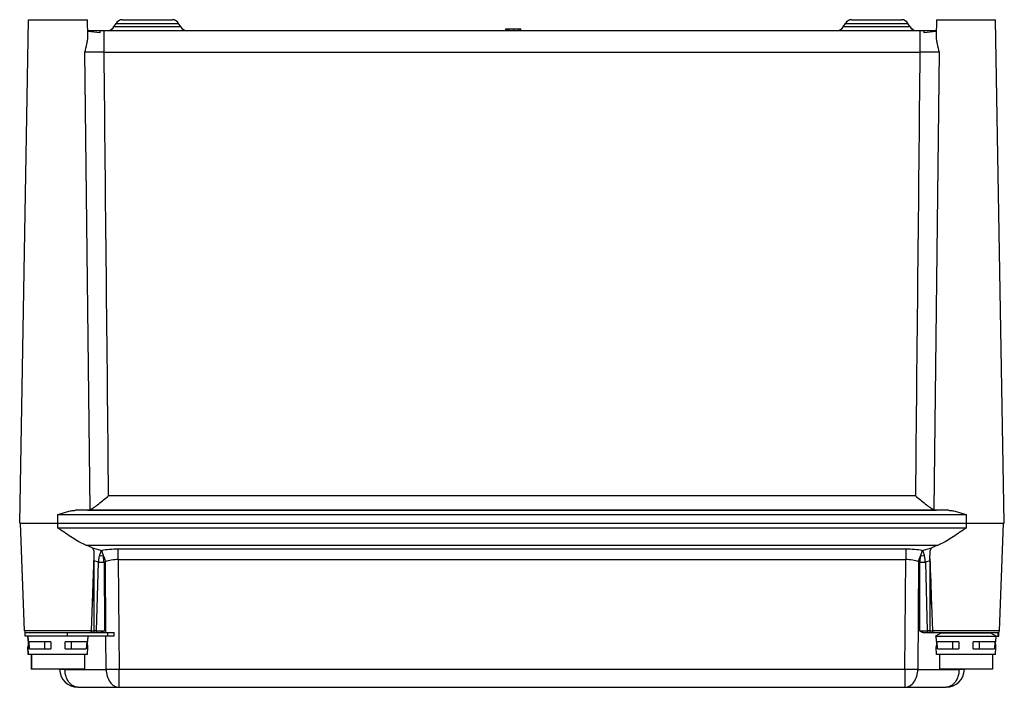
# Model space of a CAD drawing. Header units: millimetres. Extents: x 36 to 306, y 151 to 334.
import ezdxf

# ---------------------------------------------------------------- set-up
doc = ezdxf.new("R2010")
doc.units = ezdxf.units.MM
doc.header["$LTSCALE"] = 31.464333
doc.layers.get('0').update_dxf_attribs({"linetype": 'CONTINUOUS'})

msp = doc.modelspace()

# ---------------------------------------------------------------- linework, layer by layer
at = {"color": 7, "linetype": 'Continuous'}
for p, q in [((36.24, 196.03), (38.65, 334.03)), ((38.65, 334.03), (54.83, 334.03)), ((54.91, 329.44), (54.83, 334.03)), ((62.08, 332.03), (62.66, 333.03)), ((62.66, 333.03), (79.82, 333.03)), ((64.39, 334.03), (78.08, 334.03)), ((80.39, 332.03), (79.82, 333.03)), ((262.08, 332.03), (262.66, 333.03)), ((262.66, 333.03), (279.82, 333.03)), ((264.39, 334.03), (278.08, 334.03)), ((280.39, 332.03), (279.82, 333.03)), ((287.65, 334.03), (287.57, 329.44)), ((287.65, 334.03), (303.83, 334.03)), ((306.24, 196.03), (303.83, 334.03)), ((54.88, 331.03), (287.6, 331.03)), ((58.21, 331.03), (58.19, 330.47)), ((59.39, 325.13), (59.39, 331.03)), ((61.43, 331.53), (61.43, 331.37)), ((61.43, 331.53), (61.67, 331.53)), ((80.39, 332.03), (62.08, 332.03)), ((169.51, 331.03), (169.51, 331.53)), ((169.51, 331.53), (173.64, 331.53)), ((169.97, 331.03), (169.97, 331.53)), ((170.45, 331.03), (170.45, 331.53)), ((171.72, 331.03), (171.72, 331.53)), ((173.02, 331.03), (173.02, 331.53)), ((173.5, 331.03), (173.5, 331.53)), ((173.64, 331.03), (173.64, 331.53)), ((280.39, 332.03), (262.08, 332.03)), ((280.81, 331.53), (281.17, 331.53)), ((281.17, 331.3), (281.17, 331.53)), ((283.09, 331.03), (283.09, 325.13)), ((284.28, 330.47), (284.26, 331.03)), ((55.58, 199.75), (54.06, 325.13)), ((59.39, 325.13), (283.09, 325.13)), ((288.41, 325.13), (286.9, 199.75)), ((281.86, 203.52), (60.62, 203.52)), ((46.74, 194.68), (46.74, 198.37)), ((46.74, 198.37), (295.74, 198.37)), ((290.96, 199.55), (51.52, 199.55)), ((54.83, 199.59), (287.65, 199.59)), ((295.74, 198.37), (295.74, 194.68)), ((36.24, 196.03), (306.24, 196.03)), ((37.52, 166.51), (36.49, 196.03)), ((295.74, 194.68), (46.74, 194.68)), ((304.96, 166.51), (305.99, 196.03)), ((54.39, 190.02), (288.09, 190.02)), ((56.11, 189.22), (58.72, 188.51)), ((283.75, 188.51), (286.36, 189.22)), ((55.96, 166.51), (56.68, 187.17)), ((63.27, 186.05), (63.27, 188.9)), ((279.2, 188.9), (63.27, 188.9)), ((279.2, 188.9), (279.2, 186.05)), ((286.27, 173.77), (285.8, 187.17)), ((56.67, 166.51), (56.7, 185.69)), ((57.88, 185.37), (56.7, 185.69)), ((57.34, 166.51), (57.88, 185.37)), ((59.74, 185.42), (59.37, 185.32)), ((59.37, 185.32), (59.45, 166.52)), ((59.88, 166.02), (59.74, 185.42)), ((63.27, 186.05), (63.49, 155.94)), ((63.27, 186.05), (279.2, 186.05)), ((278.99, 155.94), (279.2, 186.05)), ((282.73, 185.42), (282.52, 155.94)), ((283.11, 185.32), (282.73, 185.42)), ((283.03, 166.52), (283.11, 185.32)), ((285.78, 185.69), (284.59, 185.37)), ((284.59, 185.37), (285.13, 166.51)), ((285.78, 185.69), (285.81, 166.51)), ((286.27, 173.77), (286.52, 166.51)), ((55.96, 166.51), (37.52, 166.51)), ((37.72, 165.03), (37.72, 166.03)), ((37.72, 166.03), (62.14, 166.03)), ((62.14, 165.03), (37.72, 165.03)), ((49.37, 165.03), (49.37, 166.03)), ((57.34, 166.51), (56.67, 166.51)), ((59.96, 155.94), (59.89, 165.03)), ((60.29, 166.03), (60.29, 165.03)), ((62.14, 165.03), (62.14, 166.03)), ((283.95, 166.03), (304.75, 166.03)), ((285.81, 166.51), (285.13, 166.51)), ((304.96, 166.51), (286.52, 166.51)), ((288.99, 165.95), (287.39, 165.03)), ((287.39, 165.03), (304.75, 165.03)), ((288.99, 165.95), (302.49, 165.95)), ((302.49, 165.95), (304.09, 165.03)), ((304.44, 166.03), (304.44, 165.03)), ((304.75, 165.03), (304.75, 166.03)), ((38.59, 160.03), (38.48, 162.03)), ((38.48, 162.03), (38.48, 162.03)), ((38.48, 162.03), (38.48, 162.03)), ((38.65, 160.03), (38.55, 162.03)), ((44.74, 163.53), (38.85, 163.53)), ((38.96, 161.53), (38.85, 163.53)), ((43, 163.53), (43, 161.53)), ((44.74, 163.53), (44.74, 161.53)), ((48.74, 161.53), (48.74, 163.53)), ((54.62, 163.53), (48.74, 163.53)), ((50.48, 161.53), (50.48, 163.53)), ((54.62, 163.53), (54.51, 161.53)), ((54.83, 160.03), (54.93, 162.03)), ((287.65, 160.03), (287.55, 162.03)), ((293.74, 163.53), (287.85, 163.53)), ((287.96, 161.53), (287.85, 163.53)), ((292, 163.53), (292, 161.53)), ((293.74, 163.53), (293.74, 161.53)), ((303.62, 163.53), (297.74, 163.53)), ((297.74, 161.53), (297.74, 163.53)), ((299.48, 161.53), (299.48, 163.53)), ((303.62, 163.53), (303.51, 161.53)), ((303.83, 160.03), (303.93, 162.03)), ((54.83, 160.03), (38.59, 160.03)), ((38.96, 161.53), (44.74, 161.53)), ((39.43, 160.03), (39.43, 156.03)), ((39.49, 160.03), (39.49, 156.03)), ((48.74, 161.53), (54.51, 161.53)), ((53.99, 160.03), (53.99, 156.03)), ((303.83, 160.03), (287.65, 160.03)), ((287.96, 161.53), (293.74, 161.53)), ((288.49, 160.03), (288.49, 156.03)), ((297.74, 161.53), (303.51, 161.53)), ((302.99, 160.03), (302.99, 156.03)), ((53.99, 156.03), (39.43, 156.03)), ((47.19, 155.94), (47.19, 156.03)), ((48.65, 156.03), (48.65, 155.94)), ((48.65, 155.94), (59.96, 155.94)), ((63.49, 151.03), (63.49, 155.94)), ((278.99, 155.94), (63.49, 155.94)), ((278.99, 155.94), (278.99, 151.03)), ((282.52, 155.94), (293.83, 155.94)), ((302.99, 156.03), (288.49, 156.03)), ((293.83, 155.94), (293.83, 156.03)), ((295.29, 156.03), (295.29, 155.94)), ((52.19, 151.03), (290.29, 151.03))]:
    msp.add_line(p, q, dxfattribs=at)
for centre, radius, start, end in [((64.39, 332.03), 2, 89.9991, 149.9993), ((78.08, 332.03), 2, 30.0007, 90.0009), ((264.39, 332.03), 2, 89.9991, 149.9993), ((278.08, 332.03), 2, 30.0007, 90.0009), ((60.35, 333.03), 2, 270.0013, 330.0006), ((82.13, 333.03), 2, 209.9994, 269.9987), ((260.35, 333.03), 2, 270.0013, 330.0006), ((282.13, 333.03), 2, 209.9994, 269.9987), ((38.02, 166.53), 0.5, 182, 270), ((54.92, 1004.78), 838.28, 270.16569, 270.30949), ((287.55, 1003.63), 837.13, 269.69041, 269.83441), ((286.99, 169.42), 4, 300, 301.37), ((304.49, 169.42), 4, 238.63, 240), ((304.46, 166.53), 0.5, 270, 358), ((52.19, 156.03), 5, 181, 270), ((55.62, 156.03), 6.97, 180.7074, 181.4453), ((290.29, 156.03), 5, 270, 359), ((286.85, 156.03), 6.97, 358.5581, 359.2926)]:
    msp.add_arc(centre, radius, start, end, dxfattribs=at)
for centre, start_param, end_param in [((46.74, 188.31), 0.349763, 0.697004), ((295.74, 188.31), 2.444589, 2.79183)]:
    msp.add_ellipse(centre, major_axis=(9.98, 0), ratio=0.267961, start_param=start_param, end_param=end_param, dxfattribs=at)
for points, knots in [([(54.06, 325.13), (54.31, 325.88), (54.62, 326.99), (54.86, 328.44), (54.92, 329.12), (54.91, 329.44)], [0, 0, 0, 0, 0.536506, 0.781607, 1, 1, 1, 1]), ([(287.57, 329.44), (287.56, 329.12), (287.61, 328.44), (287.86, 326.99), (288.17, 325.88), (288.41, 325.13)], [0, 0, 0, 0, 0.218386, 0.463486, 1, 1, 1, 1]), ([(59.39, 325.13), (58.35, 325.14), (56.58, 325.15), (54.8, 325.15), (54.06, 325.13)], [0, 0, 0, 0, 0.585343, 1, 1, 1, 1]), ([(288.41, 325.13), (287.68, 325.15), (285.9, 325.15), (284.13, 325.14), (283.09, 325.13)], [0, 0, 0, 0, 0.414654, 1, 1, 1, 1]), ([(55.58, 199.75), (55.96, 199.93), (56.76, 200.43), (57.97, 201.33), (59.27, 202.4), (60.16, 203.15), (60.62, 203.52)], [0, 0, 0, 0, 0.19912, 0.445752, 0.717268, 1, 1, 1, 1]), ([(281.86, 203.52), (282.31, 203.15), (283.21, 202.4), (284.51, 201.33), (285.72, 200.43), (286.52, 199.93), (286.9, 199.75)], [0, 0, 0, 0, 0.282732, 0.554248, 0.80088, 1, 1, 1, 1]), ([(46.74, 198.37), (47.54, 198.64), (48.73, 199.05), (50.33, 199.44), (51.13, 199.54), (51.52, 199.55)], [0, 0, 0, 0, 0.514168, 0.762683, 1, 1, 1, 1]), ([(54.83, 199.59), (54.89, 199.6), (55.15, 199.61), (55.41, 199.67), (55.58, 199.75)], [0, 0, 0, 0, 0.262635, 1, 1, 1, 1]), ([(286.9, 199.75), (286.96, 199.73), (287.2, 199.63), (287.46, 199.6), (287.65, 199.59)], [0, 0, 0, 0, 0.24084, 1, 1, 1, 1]), ([(290.96, 199.55), (291.35, 199.54), (292.15, 199.44), (293.75, 199.05), (294.94, 198.64), (295.74, 198.37)], [0, 0, 0, 0, 0.237298, 0.485799, 1, 1, 1, 1]), ([(54.39, 190.02), (53.86, 190.19), (52.75, 190.73), (51.09, 191.72), (49.32, 192.89), (48.12, 193.72), (47.51, 194.14)], [0, 0, 0, 0, 0.209867, 0.45589, 0.722456, 1, 1, 1, 1]), ([(294.97, 194.14), (294.36, 193.72), (293.16, 192.89), (291.39, 191.72), (289.73, 190.73), (288.62, 190.19), (288.09, 190.02)], [0, 0, 0, 0, 0.277546, 0.544116, 0.790131, 1, 1, 1, 1]), ([(56.68, 187.17), (56.69, 187.43), (56.7, 187.88), (56.63, 188.48), (56.44, 188.93), (56.23, 189.14), (56.11, 189.22)], [0, 0, 0, 0, 0.345924, 0.606325, 0.81033, 1, 1, 1, 1]), ([(286.36, 189.22), (286.25, 189.14), (286.04, 188.93), (285.84, 188.48), (285.78, 187.88), (285.79, 187.43), (285.8, 187.17)], [0, 0, 0, 0, 0.18967, 0.393675, 0.654076, 1, 1, 1, 1]), ([(57.88, 185.37), (57.89, 185.52), (57.94, 186.08), (58.01, 186.63), (58.1, 187.03)], [0, 0, 0, 0, 0.265061, 1, 1, 1, 1]), ([(58.72, 188.51), (58.57, 188.36), (58.31, 187.87), (58.16, 187.35), (58.1, 187.03)], [0, 0, 0, 0, 0.39969, 1, 1, 1, 1]), ([(58.1, 187.03), (58.18, 187.06), (58.53, 187.15), (58.91, 187.12), (59.16, 187.03)], [0, 0, 0, 0, 0.242183, 1, 1, 1, 1]), ([(63.27, 188.9), (62.48, 188.9), (60.95, 188.84), (59.44, 188.65), (58.72, 188.51)], [0, 0, 0, 0, 0.52366, 1, 1, 1, 1]), ([(58.72, 188.51), (58.75, 188.44), (58.81, 188.26), (58.91, 187.93), (59.04, 187.51), (59.12, 187.2), (59.16, 187.03)], [0, 0, 0, 0, 0.153228, 0.374631, 0.659476, 1, 1, 1, 1]), ([(59.16, 187.03), (59.24, 186.9), (59.51, 186.4), (59.68, 185.84), (59.74, 185.42)], [0, 0, 0, 0, 0.254784, 1, 1, 1, 1]), ([(59.37, 185.32), (59.36, 185.47), (59.32, 186.04), (59.24, 186.61), (59.16, 187.03)], [0, 0, 0, 0, 0.26489, 1, 1, 1, 1]), ([(283.75, 188.51), (283.04, 188.65), (281.53, 188.84), (280, 188.9), (279.2, 188.9)], [0, 0, 0, 0, 0.476327, 1, 1, 1, 1]), ([(282.73, 185.42), (282.75, 185.56), (282.87, 186.12), (283.09, 186.66), (283.32, 187.03)], [0, 0, 0, 0, 0.241326, 1, 1, 1, 1]), ([(283.11, 185.32), (283.12, 185.47), (283.16, 186.04), (283.24, 186.61), (283.32, 187.03)], [0, 0, 0, 0, 0.265029, 1, 1, 1, 1]), ([(283.32, 187.03), (283.36, 187.2), (283.44, 187.51), (283.57, 187.93), (283.67, 188.26), (283.73, 188.44), (283.75, 188.51)], [0, 0, 0, 0, 0.34051, 0.625359, 0.846771, 1, 1, 1, 1]), ([(283.32, 187.03), (283.4, 187.06), (283.75, 187.15), (284.13, 187.12), (284.38, 187.03)], [0, 0, 0, 0, 0.242435, 1, 1, 1, 1]), ([(284.38, 187.03), (284.31, 187.35), (284.17, 187.87), (283.91, 188.37), (283.75, 188.51)], [0, 0, 0, 0, 0.600226, 1, 1, 1, 1]), ([(284.59, 185.37), (284.58, 185.52), (284.54, 186.07), (284.46, 186.63), (284.38, 187.03)], [0, 0, 0, 0, 0.265206, 1, 1, 1, 1]), ([(57.89, 185.37), (58, 185.37), (58.49, 185.36), (58.99, 185.34), (59.37, 185.32)], [0, 0, 0, 0, 0.229335, 1, 1, 1, 1]), ([(63.27, 186.05), (62.63, 186.05), (61.43, 185.96), (60.26, 185.64), (59.74, 185.42)], [0, 0, 0, 0, 0.535531, 1, 1, 1, 1]), ([(282.73, 185.42), (282.22, 185.64), (281.05, 185.96), (279.85, 186.05), (279.2, 186.05)], [0, 0, 0, 0, 0.464426, 1, 1, 1, 1]), ([(283.11, 185.32), (283.22, 185.32), (283.72, 185.34), (284.21, 185.36), (284.59, 185.37)], [0, 0, 0, 0, 0.229486, 1, 1, 1, 1]), ([(38.33, 165.03), (38.44, 164.53), (38.57, 163.68), (38.55, 162.67), (38.5, 162.18), (38.48, 162.03)], [0, 0, 0, 0, 0.504248, 0.851276, 1, 1, 1, 1]), ([(38.39, 165.03), (38.39, 165.03), (38.39, 165.02), (38.39, 165.02), (38.39, 165.01), (38.4, 165), (38.4, 164.98), (38.41, 164.95), (38.42, 164.91), (38.43, 164.85), (38.45, 164.77), (38.46, 164.68), (38.48, 164.59), (38.5, 164.48), (38.53, 164.32), (38.56, 164.1), (38.59, 163.82), (38.61, 163.53), (38.62, 163.24), (38.62, 162.89), (38.6, 162.52), (38.57, 162.21), (38.55, 162.07), (38.55, 162.03)], [0, 0, 0, 0, 0.00062, 0.002475, 0.005553, 0.009845, 0.01534, 0.022026, 0.038877, 0.06018, 0.085709, 0.115182, 0.14829, 0.184714, 0.224098, 0.310278, 0.403659, 0.500782, 0.597956, 0.691433, 0.853229, 0.961719, 1, 1, 1, 1]), ([(54.93, 162.03), (54.93, 162.07), (54.91, 162.21), (54.88, 162.52), (54.86, 162.89), (54.86, 163.24), (54.87, 163.53), (54.89, 163.82), (54.92, 164.1), (54.96, 164.35), (54.99, 164.55), (55.02, 164.68), (55.03, 164.77), (55.05, 164.85), (55.06, 164.91), (55.07, 164.95), (55.08, 164.98), (55.08, 165), (55.09, 165.01), (55.09, 165.02), (55.09, 165.02), (55.09, 165.03), (55.09, 165.03)], [0, 0, 0, 0, 0.038281, 0.146773, 0.308578, 0.40206, 0.499234, 0.596351, 0.689724, 0.775899, 0.851706, 0.884814, 0.914287, 0.939816, 0.961121, 0.977974, 0.984661, 0.990156, 0.994447, 0.997525, 0.99938, 1, 1, 1, 1]), ([(55.96, 166.51), (55.95, 166.39), (55.84, 166.13), (55.58, 166.03), (55.46, 166.03)], [0, 0, 0, 0, 0.49973, 1, 1, 1, 1]), ([(55.96, 166.51), (55.97, 166.52), (56.04, 166.51), (56.18, 166.52), (56.4, 166.51), (56.57, 166.51), (56.67, 166.51)], [0, 0, 0, 0, 0.077343, 0.276019, 0.586697, 1, 1, 1, 1]), ([(56.32, 166.03), (56.38, 166.03), (56.51, 166.08), (56.59, 166.2), (56.62, 166.26)], [0, 0, 0, 0, 0.448572, 1, 1, 1, 1]), ([(57.34, 166.51), (57.34, 166.45), (57.32, 166.33), (57.24, 166.13), (57.08, 166.03), (56.99, 166.03)], [0, 0, 0, 0, 0.282559, 0.561236, 1, 1, 1, 1]), ([(59.45, 166.52), (59.4, 166.48), (59.21, 166.32), (59, 166.17), (58.83, 166.09)], [0, 0, 0, 0, 0.256258, 1, 1, 1, 1]), ([(283.95, 166.03), (283.78, 166.03), (283.44, 166.18), (283.17, 166.4), (283.03, 166.52)], [0, 0, 0, 0, 0.481559, 1, 1, 1, 1]), ([(285.49, 166.03), (285.39, 166.03), (285.24, 166.13), (285.16, 166.33), (285.14, 166.45), (285.13, 166.51)], [0, 0, 0, 0, 0.438764, 0.717441, 1, 1, 1, 1]), ([(285.81, 166.51), (285.91, 166.51), (286.08, 166.51), (286.3, 166.52), (286.44, 166.51), (286.5, 166.52), (286.52, 166.51)], [0, 0, 0, 0, 0.413491, 0.724152, 0.922726, 1, 1, 1, 1]), ([(285.86, 166.27), (285.89, 166.2), (285.97, 166.08), (286.1, 166.03), (286.16, 166.03)], [0, 0, 0, 0, 0.551948, 1, 1, 1, 1]), ([(287.02, 166.03), (286.9, 166.03), (286.64, 166.13), (286.53, 166.39), (286.52, 166.51)], [0, 0, 0, 0, 0.50027, 1, 1, 1, 1]), ([(287.39, 165.03), (287.39, 165.03), (287.39, 165.02), (287.39, 165.02), (287.39, 165.01), (287.4, 165), (287.4, 164.98), (287.41, 164.95), (287.42, 164.91), (287.43, 164.85), (287.45, 164.77), (287.46, 164.68), (287.48, 164.59), (287.5, 164.48), (287.53, 164.32), (287.56, 164.1), (287.59, 163.82), (287.61, 163.53), (287.62, 163.24), (287.62, 162.89), (287.6, 162.52), (287.57, 162.21), (287.55, 162.07), (287.55, 162.03)], [0, 0, 0, 0, 0.00062, 0.002475, 0.005553, 0.009845, 0.01534, 0.022026, 0.038877, 0.06018, 0.085709, 0.115182, 0.14829, 0.184714, 0.224098, 0.310278, 0.403659, 0.500782, 0.597956, 0.691433, 0.853229, 0.961719, 1, 1, 1, 1]), ([(303.93, 162.03), (303.93, 162.07), (303.91, 162.21), (303.88, 162.52), (303.86, 162.89), (303.86, 163.24), (303.87, 163.53), (303.89, 163.82), (303.92, 164.1), (303.96, 164.35), (303.99, 164.55), (304.02, 164.68), (304.03, 164.77), (304.05, 164.85), (304.06, 164.91), (304.07, 164.95), (304.08, 164.98), (304.08, 165), (304.09, 165.01), (304.09, 165.02), (304.09, 165.02), (304.09, 165.03), (304.09, 165.03)], [0, 0, 0, 0, 0.038281, 0.146773, 0.308578, 0.40206, 0.499234, 0.596351, 0.689724, 0.775899, 0.851706, 0.884814, 0.914287, 0.939816, 0.961121, 0.977974, 0.984661, 0.990156, 0.994447, 0.997525, 0.99938, 1, 1, 1, 1]), ([(48.65, 155.94), (48.54, 155.94), (48.34, 155.94), (48.05, 155.93), (47.79, 155.93), (47.58, 155.93), (47.42, 155.93), (47.31, 155.93), (47.25, 155.94), (47.22, 155.94), (47.2, 155.94), (47.19, 155.94), (47.19, 155.94)], [0, 0, 0, 0, 0.224597, 0.424286, 0.59669, 0.7399, 0.85273, 0.934091, 0.962737, 0.983287, 0.995697, 1, 1, 1, 1]), ([(52.19, 151.03), (51.73, 151.03), (50.75, 151.32), (49.61, 152.43), (48.86, 154.01), (48.67, 155.22), (48.65, 155.85)], [0, 0, 0, 0, 0.210121, 0.445085, 0.711788, 1, 1, 1, 1]), ([(59.96, 155.94), (59.96, 155.3), (60.14, 154.07), (60.89, 152.46), (62.03, 151.32), (63.03, 151.03), (63.49, 151.03)], [0, 0, 0, 0, 0.288086, 0.555119, 0.790196, 1, 1, 1, 1]), ([(63.49, 155.94), (63.17, 155.94), (61.99, 155.93), (60.81, 155.93), (59.96, 155.94)], [0, 0, 0, 0, 0.275811, 1, 1, 1, 1]), ([(282.52, 155.94), (282.27, 155.94), (281.09, 155.93), (279.91, 155.93), (278.99, 155.94)], [0, 0, 0, 0, 0.214275, 1, 1, 1, 1]), ([(278.99, 151.03), (279.45, 151.03), (280.44, 151.32), (281.59, 152.46), (282.33, 154.07), (282.51, 155.3), (282.52, 155.94)], [0, 0, 0, 0, 0.209801, 0.444872, 0.711901, 1, 1, 1, 1]), ([(293.82, 155.85), (293.81, 155.22), (293.62, 154.01), (292.87, 152.43), (291.73, 151.32), (290.75, 151.03), (290.29, 151.03)], [0, 0, 0, 0, 0.288199, 0.554907, 0.789878, 1, 1, 1, 1]), ([(295.29, 155.94), (295.29, 155.94), (295.28, 155.94), (295.26, 155.94), (295.23, 155.94), (295.17, 155.93), (295.06, 155.93), (294.89, 155.93), (294.68, 155.93), (294.43, 155.93), (294.14, 155.94), (293.93, 155.94), (293.83, 155.94)], [0, 0, 0, 0, 0.004303, 0.016713, 0.037263, 0.065909, 0.14727, 0.2601, 0.40331, 0.575714, 0.775403, 1, 1, 1, 1])]:
    msp.add_open_spline(points, degree=3, knots=knots, dxfattribs=at)
for points in [[(58.19, 330.47), (57.09, 330.53), (55.98, 330.68), (54.88, 330.81)], [(287.6, 330.81), (286.5, 330.68), (285.39, 330.53), (284.28, 330.47)], [(60.62, 203.52), (60.21, 244.06), (59.8, 284.6), (59.39, 325.13)], [(283.09, 325.13), (282.68, 284.6), (282.27, 244.06), (281.86, 203.52)], [(47.51, 194.14), (47.25, 194.32), (47, 194.5), (46.74, 194.68)], [(295.74, 194.68), (295.48, 194.5), (295.23, 194.32), (294.97, 194.14)], [(56.21, 173.77), (56.36, 177.97), (56.5, 182.16), (56.64, 186.36)], [(285.83, 186.36), (285.98, 182.16), (286.12, 177.97), (286.27, 173.77)], [(56.7, 185.69), (56.67, 185.85), (56.65, 186), (56.64, 186.16)], [(285.83, 186.16), (285.83, 186), (285.81, 185.85), (285.78, 185.69)], [(56.62, 166.26), (56.65, 166.34), (56.67, 166.43), (56.67, 166.51)], [(58.83, 166.09), (58.73, 166.05), (58.63, 166.03), (58.53, 166.03)], [(285.81, 166.51), (285.81, 166.43), (285.83, 166.34), (285.86, 166.27)]]:
    msp.add_open_spline(points, degree=3, dxfattribs=at)

doc.saveas('drawing.dxf')
